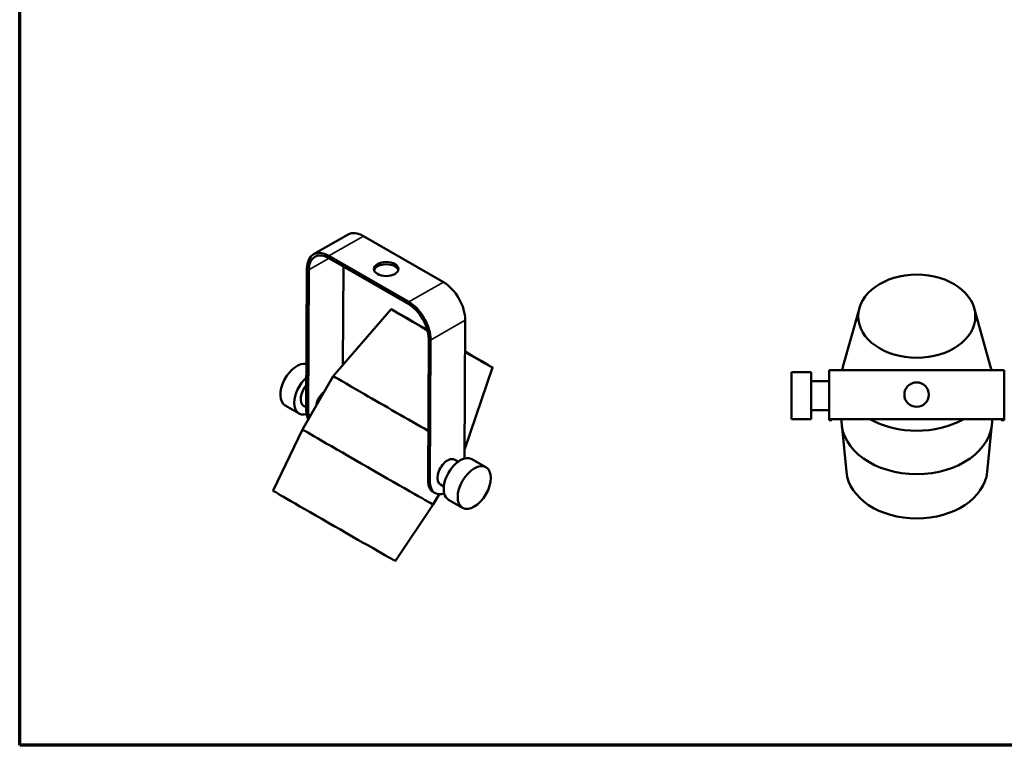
# Paper-space layout 'Sheet_1' of a CAD drawing. Header units: millimetres. Extents: x 0.8 to 38.6, y 0.8 to 38.6.
# Tile 1 of 3: x 0.8 to 21.4, y 0.8 to 16. Entities that reach past the tile are written whole.
import ezdxf

# ---------------------------------------------------------------- set-up
doc = ezdxf.new("R2010")
doc.units = ezdxf.units.MM
for name, color, linetype, lineweight in [('Border (ISO)', 7, 'Continuous', 70), ('Visible (ISO)', 7, 'Continuous', 50), ('Visible Narrow (ISO)', 7, 'Continuous', 35)]:
    doc.layers.add(name, color=color, linetype=linetype, lineweight=lineweight)

# ---------------------------------------------------------------- blocks, each defined once
blk = doc.blocks.new('Borders Chauvet')
at = {"layer": 'Border (ISO)'}
for p, q in [((0.787, 0.787), (0.787, 38.583)), ((38.583, 0.787), (0.787, 0.787))]:
    blk.add_line(p, q, dxfattribs=at)

psp = doc.layouts.new('Sheet_1')

# ---------------------------------------------------------------- linework, layer by layer
at = {"layer": 'Visible (ISO)'}
for p, q in [((6.931, 11.056), (7.655, 11.47)), ((7.98, 11.437), (9.65, 10.473)), ((8.926, 10.06), (7.256, 11.024)), ((8.926, 10.011), (7.256, 10.976)), ((6.78, 7.792), (6.794, 10.757)), ((6.822, 7.768), (6.836, 10.733)), ((7.558, 10.801), (7.549, 8.742)), ((8.554, 9.908), (7.347, 8.508)), ((18.35, 9.93), (18.007, 8.702)), ((20.753, 9.93), (21.096, 8.702)), ((10.094, 6.786), (10.107, 9.676)), ((9.342, 9.287), (9.328, 6.321)), ((9.383, 9.262), (9.369, 6.297)), ((10.678, 8.688), (10.095, 6.987)), ((6.706, 7.391), (7.347, 8.508)), ((16.929, 8.588), (16.929, 7.608)), ((16.929, 8.588), (17.342, 8.588)), ((17.342, 7.608), (17.342, 8.588)), ((17.716, 8.63), (17.716, 7.606)), ((18.366, 8.633), (20.728, 8.633)), ((21.377, 7.606), (21.377, 8.63)), ((17.716, 8.4), (17.342, 8.4)), ((6.341, 7.896), (6.633, 7.727)), ((6.781, 7.859), (6.727, 7.89)), ((17.716, 7.797), (17.342, 7.797)), ((16.929, 7.608), (17.342, 7.608)), ((17.716, 7.586), (17.716, 7.606)), ((17.716, 7.586), (17.716, 7.586)), ((17.716, 7.586), (17.775, 7.586)), ((17.775, 7.586), (17.775, 7.606)), ((17.775, 7.586), (17.775, 7.586)), ((17.977, 7.577), (17.977, 7.608)), ((18.079, 6.506), (17.981, 7.499)), ((20.728, 7.609), (18.366, 7.609)), ((20.728, 7.609), (18.366, 7.609)), ((21.024, 6.506), (21.122, 7.499)), ((21.126, 7.577), (21.126, 7.608)), ((21.318, 7.606), (21.318, 7.586)), ((21.318, 7.586), (21.318, 7.586)), ((21.377, 7.586), (21.318, 7.586)), ((21.377, 7.606), (21.377, 7.586)), ((21.377, 7.586), (21.377, 7.586)), ((6.086, 6.113), (6.706, 7.391)), ((9.96, 6.72), (9.889, 6.761)), ((10.247, 6.771), (10.539, 6.603)), ((9.659, 6.198), (9.587, 6.239)), ((9.475, 6.061), (9.434, 6.085)), ((9.437, 5.824), (9.56, 6.037)), ((8.647, 4.643), (9.437, 5.824)), ((9.758, 5.923), (10.05, 5.755))]:
    psp.add_line(p, q, dxfattribs=at)
for centre, major_axis, ratio, start_param, end_param in [((7.977, 10.905), (-0.322, 0.564), 0.580469, 5.50051, 6.283185), ((7.254, 10.492), (-0.322, 0.564), 0.580469, 5.50051, 7.071306), ((7.254, 10.492), (-0.293, 0.513), 0.580469, 5.50051, 7.071306), ((8.453, 10.7), (0.256, -0.001), 0.574215, 0.165265, 2.976328), ((9.648, 9.941), (0.322, -0.564), 0.580469, 0.788121, 2.358917), ((9.616, 9.298), (-1.062, 0.61), 0.003654, 5.002106, 7.57152), ((8.924, 9.528), (-0.322, 0.564), 0.580469, 3.929714, 5.50051), ((8.924, 9.528), (-0.293, 0.513), 0.580469, 3.929714, 5.50051), ((9.616, 9.298), (1.062, -0.61), 0.003654, 5.191931, 7.378589), ((6.586, 8.32), (-0.245, -0.424), 0.57735, 3.313185, 6.283185), ((19.551, 8.484), (-1.575, 0), 0.710264, 6.087211, 6.149984), ((19.551, 8.484), (1.575, 0), 0.710264, 0.133168, 0.195974), ((6.878, 8.151), (-0.245, -0.424), 0.57735, 4.20256, 6.803614), ((8.713, 7.725), (-1.366, 0.784), 0.003654, 6.28248, 8.326978), ((18.366, 8.63), (-0.65, 0), 0.005417, 4.712389, 6.283185), ((20.728, 8.63), (0.65, 0), 0.005417, 0, 1.570796), ((6.878, 8.151), (-0.151, -0.261), 0.57735, 4.388831, 6.283185), ((19.547, 8.121), (0.256, 0), 0.999985, 0.000625, 3.140968), ((7.184, 7.974), (0.138, 0.239), 0.57735, 0.902294, 2.248626), ((7.142, 7.999), (-0.256, -0.443), 0.57735, 5.492371, 6.027084), ((7.184, 7.974), (-0.256, -0.443), 0.57735, 5.492371, 5.853305), ((18.366, 7.606), (-0.65, 0), 0.005417, 4.712389, 6.283185), ((18.366, 7.606), (-0.591, 0), 0.005417, 4.712389, 6.283185), ((19.551, 7.577), (1.575, 0), 0.710264, 3.141702, 6.283076), ((19.551, 8.484), (-1.575, 0), 0.710264, 0.897932, 2.24366), ((20.728, 7.606), (0.591, 0), 0.005417, 0, 1.570796), ((20.728, 7.606), (0.65, 0), 0.005417, 0, 1.570796), ((8.072, 6.607), (1.366, -0.784), 0.003654, 3.141593, 6.283185), ((10.002, 6.347), (0.245, 0.424), 0.57735, 0, 3.141593), ((9.738, 6.5), (0.151, 0.261), 0.57735, 0, 3.141593), ((19.551, 6.579), (-1.476, 0), 0.710264, 0.069965, 3.071628), ((9.69, 6.528), (-0.256, -0.443), 0.57735, 5.492371, 6.283185), ((9.731, 6.504), (-0.256, -0.443), 0.57735, 5.492371, 6.889226), ((7.366, 5.378), (-1.281, 0.735), 0.003654, 0.000253, 3.141339)]:
    psp.add_ellipse(centre, major_axis=major_axis, ratio=ratio, start_param=start_param, end_param=end_param, dxfattribs=at)
for centre, major_axis, ratio in [((8.453, 10.748), (0.256, -0.001), 0.574215), ((19.551, 9.761), (1.225, 0), 0.710264), ((19.547, 8.121), (0.256, 0), 0.999985), ((10.295, 6.179), (0.245, 0.424), 0.57735)]:
    psp.add_ellipse(centre, major_axis=major_axis, ratio=ratio, dxfattribs=at)
at = {"layer": 'Visible Narrow (ISO)'}
for p, q in [((7.98, 11.437), (7.256, 11.024)), ((6.836, 10.733), (7.258, 10.974)), ((7.256, 10.976), (7.256, 11.024)), ((6.836, 10.733), (6.794, 10.757)), ((8.926, 10.06), (9.65, 10.473)), ((8.926, 10.011), (8.926, 10.06)), ((9.383, 9.262), (10.107, 9.676)), ((9.342, 9.287), (9.383, 9.262)), ((6.78, 7.792), (6.822, 7.768)), ((9.328, 6.321), (9.369, 6.297))]:
    psp.add_line(p, q, dxfattribs=at)

# ---------------------------------------------------------------- block references
psp.add_blockref('Borders Chauvet', (0, 0))

doc.saveas('drawing.dxf')
